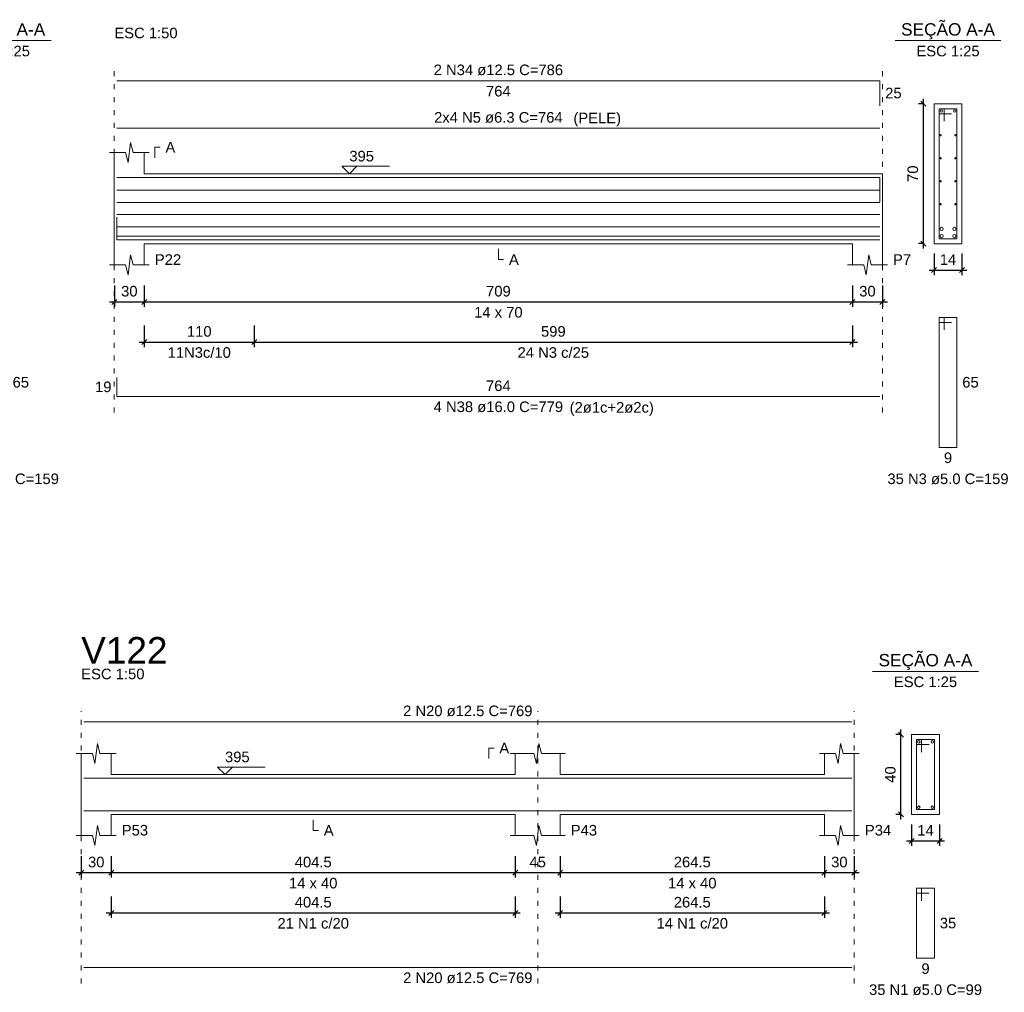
# Model space of a CAD drawing. Header units: millimetres. Extents: x 10906 to 25863, y 1966 to 4861.
# Tile 116 of 163: x 11599 to 11619, y 2946 to 2965. Entities that reach past the tile are written whole.
import ezdxf

# ---------------------------------------------------------------- set-up
doc = ezdxf.new("R2010")
doc.units = ezdxf.units.MM
doc.linetypes.add('DOT2', pattern=[3.175, 0, -3.175])
for name, color, linetype, lineweight in [('Descrição da armadura', 7, 'Continuous', 5), ('DT-Arm complementar', 5, 'Continuous', 5), ('DT-Barras na forma', 40, 'Continuous', 5), ('DT-Barras no corte', 5, 'Continuous', 5), ('DT-Barras rebatidas', 40, 'Continuous', 5), ('DT-Cotas', 4, 'Continuous', 5), ('DT-Forma', 5, 'Continuous', 5), ('DT-Pontilhado', 7, 'DOT2', 5), ('DT-Textos', 7, 'Continuous', 5), ('DT-Título', 7, 'Continuous', 20), ('Textos armaduras', 7, 'Continuous', 5)]:
    doc.layers.add(name, color=color, linetype=linetype, lineweight=lineweight)
doc.styles.add('Arial', font='arial.ttf')
doc.styles.get("Standard").update_dxf_attribs({"font": 'arial.ttf'})
doc.dimstyles.new('UM_25.000000', dxfattribs={"dimtxt": 0.18, "dimasz": 0.1, "dimexe": 0.1, "dimexo": 0.2, "dimgap": 0, "dimtad": 1, "dimtih": 1, "dimtoh": 1, "dimdec": 1, "dimlfac": 25, "dimzin": 0, "dimdsep": 46, "dimtxsty": 'Standard', "dimcen": 0.09, "dimdle": 0.1, "dimclrd": 256, "dimclre": 256, "dimclrt": 7, "dimadec": 1, "dimazin": 2, "dimtfac": 1, "dimtdec": 1, "dimtofl": 0, "dimtmove": 0, "dimatfit": 3, "dimfxl": 1, "dimtolj": 1, "dimarcsym": 0})
doc.dimstyles.new('UM_50.000000', dxfattribs={"dimtxt": 0.18, "dimasz": 0.2, "dimexe": 0.2, "dimexo": 0.5, "dimgap": 0, "dimtad": 1, "dimtih": 1, "dimtoh": 1, "dimlfac": 50, "dimzin": 0, "dimdsep": 46, "dimtxsty": 'Standard', "dimcen": 0.09, "dimdle": 0.2, "dimclrd": 256, "dimclre": 256, "dimclrt": 7, "dimazin": 0, "dimtfac": 1, "dimtofl": 0, "dimtmove": 0, "dimatfit": 3, "dimfxl": 1, "dimtolj": 1, "dimtzin": 0, "dimarcsym": 0})

# ---------------------------------------------------------------- blocks, each defined once
blk = doc.blocks.new('_Oblique')
at = {"color": 0, "linetype": 'ByBlock', "lineweight": -2}
blk.add_line((-0.5, -0.5), (0.5, 0.5), dxfattribs=at)
blk = doc.blocks.new('*D646')
at = {"layer": 'Defpoints', "color": 0, "transparency": 16777216}
for p in [(11600.873, 2959.966), (11601.473, 2959.966), (11601.473, 2959.437)]:
    blk.add_point(p, dxfattribs=at)
at = {"layer": 'DT-Cotas', "lineweight": -2, "transparency": 16777216}
for p, q in [((11600.873, 2959.766), (11600.873, 2959.337)), ((11601.473, 2959.766), (11601.473, 2959.337)), ((11600.773, 2959.437), (11601.573, 2959.437))]:
    blk.add_line(p, q, dxfattribs=at)
at = {"layer": 'DT-Cotas', "lineweight": -2, "transparency": 16777216, "xscale": 0.1, "yscale": 0.1, "zscale": 0.1, "rotation": 180}
blk.add_blockref('_Oblique', (11600.873, 2959.437), dxfattribs=at)
at = {"layer": 'DT-Cotas', "lineweight": -2, "transparency": 16777216, "xscale": 0.1, "yscale": 0.1, "zscale": 0.1}
blk.add_blockref('_Oblique', (11601.473, 2959.437), dxfattribs=at)
at = {"layer": 'DT-Cotas', "color": 7, "transparency": 16777216, "insert": (11601.173, 2959.649), "char_height": 0.2118, "attachment_point": 5, "rotation": 0.0057, "style": 'Arial'}
blk.add_mtext('\\A1;30', dxfattribs=at)
blk = doc.blocks.new('*D647')
at = {"layer": 'Defpoints', "color": 0, "transparency": 16777216}
for p in [(11601.473, 2959.966), (11615.653, 2959.966), (11615.653, 2959.437)]:
    blk.add_point(p, dxfattribs=at)
at = {"layer": 'DT-Cotas', "lineweight": -2, "transparency": 16777216}
for p, q in [((11601.473, 2959.766), (11601.473, 2959.337)), ((11615.653, 2959.766), (11615.653, 2959.337)), ((11601.373, 2959.437), (11615.753, 2959.437))]:
    blk.add_line(p, q, dxfattribs=at)
at = {"layer": 'DT-Cotas', "lineweight": -2, "transparency": 16777216, "xscale": 0.1, "yscale": 0.1, "zscale": 0.1, "rotation": 180}
blk.add_blockref('_Oblique', (11601.473, 2959.437), dxfattribs=at)
at = {"layer": 'DT-Cotas', "lineweight": -2, "transparency": 16777216, "xscale": 0.1, "yscale": 0.1, "zscale": 0.1}
blk.add_blockref('_Oblique', (11615.653, 2959.437), dxfattribs=at)
at = {"layer": 'DT-Cotas', "color": 7, "transparency": 16777216, "insert": (11608.563, 2959.649), "char_height": 0.2118, "attachment_point": 5, "rotation": 0.0057, "style": 'Arial'}
blk.add_mtext('\\A1;709', dxfattribs=at)
blk = doc.blocks.new('*D648')
at = {"layer": 'Defpoints', "color": 0, "transparency": 16777216}
for p in [(11615.653, 2959.966), (11616.253, 2959.966), (11616.253, 2959.437)]:
    blk.add_point(p, dxfattribs=at)
at = {"layer": 'DT-Cotas', "lineweight": -2, "transparency": 16777216}
for p, q in [((11615.653, 2959.766), (11615.653, 2959.337)), ((11616.253, 2959.766), (11616.253, 2959.337)), ((11615.553, 2959.437), (11616.353, 2959.437))]:
    blk.add_line(p, q, dxfattribs=at)
at = {"layer": 'DT-Cotas', "lineweight": -2, "transparency": 16777216, "xscale": 0.1, "yscale": 0.1, "zscale": 0.1, "rotation": 180}
blk.add_blockref('_Oblique', (11615.653, 2959.437), dxfattribs=at)
at = {"layer": 'DT-Cotas', "lineweight": -2, "transparency": 16777216, "xscale": 0.1, "yscale": 0.1, "zscale": 0.1}
blk.add_blockref('_Oblique', (11616.253, 2959.437), dxfattribs=at)
at = {"layer": 'DT-Cotas', "color": 7, "transparency": 16777216, "insert": (11615.953, 2959.649), "char_height": 0.2118, "attachment_point": 5, "rotation": 0.0057, "style": 'Arial'}
blk.add_mtext('\\A1;30', dxfattribs=at)
blk = doc.blocks.new('*D649')
at = {"layer": 'Defpoints', "color": 0, "transparency": 16777216}
for p in [(11601.473, 2959.161), (11603.673, 2959.161), (11603.673, 2958.632)]:
    blk.add_point(p, dxfattribs=at)
at = {"layer": 'DT-Cotas', "lineweight": -2, "transparency": 16777216}
for p, q in [((11601.473, 2958.961), (11601.473, 2958.532)), ((11603.673, 2958.961), (11603.673, 2958.532)), ((11601.373, 2958.632), (11603.773, 2958.632))]:
    blk.add_line(p, q, dxfattribs=at)
at = {"layer": 'DT-Cotas', "lineweight": -2, "transparency": 16777216, "xscale": 0.1, "yscale": 0.1, "zscale": 0.1, "rotation": 180}
blk.add_blockref('_Oblique', (11601.473, 2958.632), dxfattribs=at)
at = {"layer": 'DT-Cotas', "lineweight": -2, "transparency": 16777216, "xscale": 0.1, "yscale": 0.1, "zscale": 0.1}
blk.add_blockref('_Oblique', (11603.673, 2958.632), dxfattribs=at)
at = {"layer": 'DT-Cotas', "color": 7, "transparency": 16777216, "insert": (11602.573, 2958.844), "char_height": 0.2118, "attachment_point": 5, "rotation": 0.0057, "style": 'Arial'}
blk.add_mtext('\\A1;110', dxfattribs=at)
blk = doc.blocks.new('*D650')
at = {"layer": 'Defpoints', "color": 0, "transparency": 16777216}
for p in [(11603.673, 2959.161), (11615.653, 2959.161), (11615.653, 2958.632)]:
    blk.add_point(p, dxfattribs=at)
at = {"layer": 'DT-Cotas', "lineweight": -2, "transparency": 16777216}
for p, q in [((11603.673, 2958.961), (11603.673, 2958.532)), ((11615.653, 2958.961), (11615.653, 2958.532)), ((11603.573, 2958.632), (11615.753, 2958.632))]:
    blk.add_line(p, q, dxfattribs=at)
at = {"layer": 'DT-Cotas', "lineweight": -2, "transparency": 16777216, "xscale": 0.1, "yscale": 0.1, "zscale": 0.1, "rotation": 180}
blk.add_blockref('_Oblique', (11603.673, 2958.632), dxfattribs=at)
at = {"layer": 'DT-Cotas', "lineweight": -2, "transparency": 16777216, "xscale": 0.1, "yscale": 0.1, "zscale": 0.1}
blk.add_blockref('_Oblique', (11615.653, 2958.632), dxfattribs=at)
at = {"layer": 'DT-Cotas', "color": 7, "transparency": 16777216, "insert": (11609.663, 2958.844), "char_height": 0.2118, "attachment_point": 5, "rotation": 0.0057, "style": 'Arial'}
blk.add_mtext('\\A1;599', dxfattribs=at)
blk = doc.blocks.new('*D651')
at = {"layer": 'Defpoints', "color": 0, "transparency": 16777216}
for p in [(11617.074, 2963.402), (11617.286, 2963.402), (11617.286, 2960.602)]:
    blk.add_point(p, dxfattribs=at)
at = {"layer": 'DT-Cotas', "lineweight": -2, "transparency": 16777216}
for p, q in [((11617.074, 2960.502), (11617.074, 2963.502)), ((11617.086, 2963.402), (11616.974, 2963.402)), ((11617.086, 2960.602), (11616.974, 2960.602))]:
    blk.add_line(p, q, dxfattribs=at)
at = {"layer": 'DT-Cotas', "lineweight": -2, "transparency": 16777216, "xscale": 0.1, "yscale": 0.1, "zscale": 0.1}
for p, rotation in [((11617.074, 2963.402), 90), ((11617.074, 2960.602), 270)]:
    blk.add_blockref('_Oblique', p, dxfattribs=dict(at, rotation=rotation))
at = {"layer": 'DT-Cotas', "color": 7, "transparency": 16777216, "insert": (11616.862, 2962.002), "char_height": 0.2118, "attachment_point": 5, "rotation": 90, "style": 'Arial'}
blk.add_mtext('\\A1;70', dxfattribs=at)
blk = doc.blocks.new('*D652')
at = {"layer": 'Defpoints', "color": 0, "transparency": 16777216}
for p in [(11617.286, 2960.602), (11617.846, 2960.602), (11617.846, 2960.072)]:
    blk.add_point(p, dxfattribs=at)
at = {"layer": 'DT-Cotas', "lineweight": -2, "transparency": 16777216}
for p, q in [((11617.286, 2960.402), (11617.286, 2959.972)), ((11617.846, 2960.402), (11617.846, 2959.972)), ((11617.186, 2960.072), (11617.946, 2960.072))]:
    blk.add_line(p, q, dxfattribs=at)
at = {"layer": 'DT-Cotas', "lineweight": -2, "transparency": 16777216, "xscale": 0.1, "yscale": 0.1, "zscale": 0.1, "rotation": 180}
blk.add_blockref('_Oblique', (11617.286, 2960.072), dxfattribs=at)
at = {"layer": 'DT-Cotas', "lineweight": -2, "transparency": 16777216, "xscale": 0.1, "yscale": 0.1, "zscale": 0.1}
blk.add_blockref('_Oblique', (11617.846, 2960.072), dxfattribs=at)
at = {"layer": 'DT-Cotas', "color": 7, "transparency": 16777216, "insert": (11617.566, 2960.284), "char_height": 0.2118, "attachment_point": 5, "rotation": 0.0057, "style": 'Arial'}
blk.add_mtext('\\A1;14', dxfattribs=at)
blk = doc.blocks.new('*D659')
at = {"layer": 'Defpoints', "color": 0, "transparency": 16777216}
for p in [(11600.21, 2948.54), (11600.81, 2948.54), (11600.81, 2948.011)]:
    blk.add_point(p, dxfattribs=at)
at = {"layer": 'DT-Cotas', "lineweight": -2, "transparency": 16777216}
for p, q in [((11600.21, 2948.34), (11600.21, 2947.911)), ((11600.81, 2948.34), (11600.81, 2947.911)), ((11600.11, 2948.011), (11600.91, 2948.011))]:
    blk.add_line(p, q, dxfattribs=at)
at = {"layer": 'DT-Cotas', "lineweight": -2, "transparency": 16777216, "xscale": 0.1, "yscale": 0.1, "zscale": 0.1, "rotation": 180}
blk.add_blockref('_Oblique', (11600.21, 2948.011), dxfattribs=at)
at = {"layer": 'DT-Cotas', "lineweight": -2, "transparency": 16777216, "xscale": 0.1, "yscale": 0.1, "zscale": 0.1}
blk.add_blockref('_Oblique', (11600.81, 2948.011), dxfattribs=at)
at = {"layer": 'DT-Cotas', "color": 7, "transparency": 16777216, "insert": (11600.51, 2948.222), "char_height": 0.2118, "attachment_point": 5, "rotation": 0.0057, "style": 'Arial'}
blk.add_mtext('\\A1;30', dxfattribs=at)
blk = doc.blocks.new('*D660')
at = {"layer": 'Defpoints', "color": 0, "transparency": 16777216}
for p in [(11600.81, 2948.54), (11608.9, 2948.54), (11608.9, 2948.011)]:
    blk.add_point(p, dxfattribs=at)
at = {"layer": 'DT-Cotas', "lineweight": -2, "transparency": 16777216}
for p, q in [((11600.81, 2948.34), (11600.81, 2947.911)), ((11608.9, 2948.34), (11608.9, 2947.911)), ((11600.71, 2948.011), (11609, 2948.011))]:
    blk.add_line(p, q, dxfattribs=at)
at = {"layer": 'DT-Cotas', "lineweight": -2, "transparency": 16777216, "xscale": 0.1, "yscale": 0.1, "zscale": 0.1, "rotation": 180}
blk.add_blockref('_Oblique', (11600.81, 2948.011), dxfattribs=at)
at = {"layer": 'DT-Cotas', "lineweight": -2, "transparency": 16777216, "xscale": 0.1, "yscale": 0.1, "zscale": 0.1}
blk.add_blockref('_Oblique', (11608.9, 2948.011), dxfattribs=at)
at = {"layer": 'DT-Cotas', "color": 7, "transparency": 16777216, "insert": (11604.855, 2948.222), "char_height": 0.2118, "attachment_point": 5, "rotation": 0.0057, "style": 'Arial'}
blk.add_mtext('\\A1;404.5', dxfattribs=at)
blk = doc.blocks.new('*D661')
at = {"layer": 'Defpoints', "color": 0, "transparency": 16777216}
for p in [(11608.9, 2948.54), (11609.8, 2948.54), (11609.8, 2948.011)]:
    blk.add_point(p, dxfattribs=at)
at = {"layer": 'DT-Cotas', "lineweight": -2, "transparency": 16777216}
for p, q in [((11608.9, 2948.34), (11608.9, 2947.911)), ((11609.8, 2948.34), (11609.8, 2947.911)), ((11608.8, 2948.011), (11609.9, 2948.011))]:
    blk.add_line(p, q, dxfattribs=at)
at = {"layer": 'DT-Cotas', "lineweight": -2, "transparency": 16777216, "xscale": 0.1, "yscale": 0.1, "zscale": 0.1, "rotation": 180}
blk.add_blockref('_Oblique', (11608.9, 2948.011), dxfattribs=at)
at = {"layer": 'DT-Cotas', "lineweight": -2, "transparency": 16777216, "xscale": 0.1, "yscale": 0.1, "zscale": 0.1}
blk.add_blockref('_Oblique', (11609.8, 2948.011), dxfattribs=at)
at = {"layer": 'DT-Cotas', "color": 7, "transparency": 16777216, "insert": (11609.35, 2948.222), "char_height": 0.2118, "attachment_point": 5, "rotation": 0.0057, "style": 'Arial'}
blk.add_mtext('\\A1;45', dxfattribs=at)
blk = doc.blocks.new('*D662')
at = {"layer": 'Defpoints', "color": 0, "transparency": 16777216}
for p in [(11609.8, 2948.54), (11615.09, 2948.54), (11615.09, 2948.011)]:
    blk.add_point(p, dxfattribs=at)
at = {"layer": 'DT-Cotas', "lineweight": -2, "transparency": 16777216}
for p, q in [((11609.8, 2948.34), (11609.8, 2947.911)), ((11615.09, 2948.34), (11615.09, 2947.911)), ((11609.7, 2948.011), (11615.19, 2948.011))]:
    blk.add_line(p, q, dxfattribs=at)
at = {"layer": 'DT-Cotas', "lineweight": -2, "transparency": 16777216, "xscale": 0.1, "yscale": 0.1, "zscale": 0.1, "rotation": 180}
blk.add_blockref('_Oblique', (11609.8, 2948.011), dxfattribs=at)
at = {"layer": 'DT-Cotas', "lineweight": -2, "transparency": 16777216, "xscale": 0.1, "yscale": 0.1, "zscale": 0.1}
blk.add_blockref('_Oblique', (11615.09, 2948.011), dxfattribs=at)
at = {"layer": 'DT-Cotas', "color": 7, "transparency": 16777216, "insert": (11612.445, 2948.222), "char_height": 0.2118, "attachment_point": 5, "rotation": 0.0057, "style": 'Arial'}
blk.add_mtext('\\A1;264.5', dxfattribs=at)
blk = doc.blocks.new('*D663')
at = {"layer": 'Defpoints', "color": 0, "transparency": 16777216}
for p in [(11615.09, 2948.54), (11615.69, 2948.54), (11615.69, 2948.011)]:
    blk.add_point(p, dxfattribs=at)
at = {"layer": 'DT-Cotas', "lineweight": -2, "transparency": 16777216}
for p, q in [((11615.09, 2948.34), (11615.09, 2947.911)), ((11615.69, 2948.34), (11615.69, 2947.911)), ((11614.99, 2948.011), (11615.79, 2948.011))]:
    blk.add_line(p, q, dxfattribs=at)
at = {"layer": 'DT-Cotas', "lineweight": -2, "transparency": 16777216, "xscale": 0.1, "yscale": 0.1, "zscale": 0.1, "rotation": 180}
blk.add_blockref('_Oblique', (11615.09, 2948.011), dxfattribs=at)
at = {"layer": 'DT-Cotas', "lineweight": -2, "transparency": 16777216, "xscale": 0.1, "yscale": 0.1, "zscale": 0.1}
blk.add_blockref('_Oblique', (11615.69, 2948.011), dxfattribs=at)
at = {"layer": 'DT-Cotas', "color": 7, "transparency": 16777216, "insert": (11615.39, 2948.222), "char_height": 0.2118, "attachment_point": 5, "rotation": 0.0057, "style": 'Arial'}
blk.add_mtext('\\A1;30', dxfattribs=at)
blk = doc.blocks.new('*D664')
at = {"layer": 'Defpoints', "color": 0, "transparency": 16777216}
for p in [(11600.81, 2947.735), (11608.9, 2947.735), (11608.9, 2947.206)]:
    blk.add_point(p, dxfattribs=at)
at = {"layer": 'DT-Cotas', "lineweight": -2, "transparency": 16777216}
for p, q in [((11600.81, 2947.535), (11600.81, 2947.106)), ((11608.9, 2947.535), (11608.9, 2947.106)), ((11600.71, 2947.206), (11609, 2947.206))]:
    blk.add_line(p, q, dxfattribs=at)
at = {"layer": 'DT-Cotas', "lineweight": -2, "transparency": 16777216, "xscale": 0.1, "yscale": 0.1, "zscale": 0.1, "rotation": 180}
blk.add_blockref('_Oblique', (11600.81, 2947.206), dxfattribs=at)
at = {"layer": 'DT-Cotas', "lineweight": -2, "transparency": 16777216, "xscale": 0.1, "yscale": 0.1, "zscale": 0.1}
blk.add_blockref('_Oblique', (11608.9, 2947.206), dxfattribs=at)
at = {"layer": 'DT-Cotas', "color": 7, "transparency": 16777216, "insert": (11604.855, 2947.418), "char_height": 0.2118, "attachment_point": 5, "rotation": 0.0057, "style": 'Arial'}
blk.add_mtext('\\A1;404.5', dxfattribs=at)
blk = doc.blocks.new('*D665')
at = {"layer": 'Defpoints', "color": 0, "transparency": 16777216}
for p in [(11609.8, 2947.735), (11615.09, 2947.735), (11615.09, 2947.206)]:
    blk.add_point(p, dxfattribs=at)
at = {"layer": 'DT-Cotas', "lineweight": -2, "transparency": 16777216}
for p, q in [((11609.8, 2947.535), (11609.8, 2947.106)), ((11615.09, 2947.535), (11615.09, 2947.106)), ((11609.7, 2947.206), (11615.19, 2947.206))]:
    blk.add_line(p, q, dxfattribs=at)
at = {"layer": 'DT-Cotas', "lineweight": -2, "transparency": 16777216, "xscale": 0.1, "yscale": 0.1, "zscale": 0.1, "rotation": 180}
blk.add_blockref('_Oblique', (11609.8, 2947.206), dxfattribs=at)
at = {"layer": 'DT-Cotas', "lineweight": -2, "transparency": 16777216, "xscale": 0.1, "yscale": 0.1, "zscale": 0.1}
blk.add_blockref('_Oblique', (11615.09, 2947.206), dxfattribs=at)
at = {"layer": 'DT-Cotas', "color": 7, "transparency": 16777216, "insert": (11612.445, 2947.418), "char_height": 0.2118, "attachment_point": 5, "rotation": 0.0057, "style": 'Arial'}
blk.add_mtext('\\A1;264.5', dxfattribs=at)
blk = doc.blocks.new('*D666')
at = {"layer": 'Defpoints', "color": 0, "transparency": 16777216}
for p in [(11616.624, 2950.776), (11616.836, 2950.776), (11616.836, 2949.176)]:
    blk.add_point(p, dxfattribs=at)
at = {"layer": 'DT-Cotas', "lineweight": -2, "transparency": 16777216}
for p, q in [((11616.624, 2949.076), (11616.624, 2950.876)), ((11616.636, 2950.776), (11616.524, 2950.776)), ((11616.636, 2949.176), (11616.524, 2949.176))]:
    blk.add_line(p, q, dxfattribs=at)
at = {"layer": 'DT-Cotas', "lineweight": -2, "transparency": 16777216, "xscale": 0.1, "yscale": 0.1, "zscale": 0.1}
for p, rotation in [((11616.624, 2950.776), 90), ((11616.624, 2949.176), 270)]:
    blk.add_blockref('_Oblique', p, dxfattribs=dict(at, rotation=rotation))
at = {"layer": 'DT-Cotas', "color": 7, "transparency": 16777216, "insert": (11616.412, 2949.976), "char_height": 0.2118, "attachment_point": 5, "rotation": 90, "style": 'Arial'}
blk.add_mtext('\\A1;40', dxfattribs=at)
blk = doc.blocks.new('*D667')
at = {"layer": 'Defpoints', "color": 0, "transparency": 16777216}
for p in [(11616.836, 2949.176), (11617.396, 2949.176), (11617.396, 2948.646)]:
    blk.add_point(p, dxfattribs=at)
at = {"layer": 'DT-Cotas', "lineweight": -2, "transparency": 16777216}
for p, q in [((11616.836, 2948.976), (11616.836, 2948.546)), ((11617.396, 2948.976), (11617.396, 2948.546)), ((11616.736, 2948.646), (11617.496, 2948.646))]:
    blk.add_line(p, q, dxfattribs=at)
at = {"layer": 'DT-Cotas', "lineweight": -2, "transparency": 16777216, "xscale": 0.1, "yscale": 0.1, "zscale": 0.1, "rotation": 180}
blk.add_blockref('_Oblique', (11616.836, 2948.646), dxfattribs=at)
at = {"layer": 'DT-Cotas', "lineweight": -2, "transparency": 16777216, "xscale": 0.1, "yscale": 0.1, "zscale": 0.1}
blk.add_blockref('_Oblique', (11617.396, 2948.646), dxfattribs=at)
at = {"layer": 'DT-Cotas', "color": 7, "transparency": 16777216, "insert": (11617.116, 2948.858), "char_height": 0.2118, "attachment_point": 5, "rotation": 0.0057, "style": 'Arial'}
blk.add_mtext('\\A1;14', dxfattribs=at)

msp = doc.modelspace()

# ---------------------------------------------------------------- linework, layer by layer
at = {"layer": 'DT-Arm complementar'}
for p, q in [((11600.92275, 2961.67203), (11616.20275, 2961.67203)), ((11600.92275, 2961.42743), (11616.20275, 2961.42743)), ((11600.92275, 2961.18283), (11616.20275, 2961.18283)), ((11600.92275, 2960.93823), (11616.20275, 2960.93823))]:
    msp.add_line(p, q, dxfattribs=at)
at = {"layer": 'DT-Barras na forma'}
for p, q in [((11617.48585, 2963.30163), (11617.38585, 2963.30163)), ((11617.38585, 2963.30163), (11617.38585, 2960.70163)), ((11617.74585, 2963.30163), (11617.38585, 2963.30163)), ((11617.38585, 2963.30163), (11617.38585, 2963.20163)), ((11617.48585, 2963.05163), (11617.48585, 2963.30163)), ((11617.74585, 2960.70163), (11617.74585, 2963.30163)), ((11617.38585, 2963.20163), (11617.63585, 2963.20163)), ((11617.38585, 2960.70163), (11617.74585, 2960.70163)), ((11617.03567, 2950.67556), (11616.93567, 2950.67556)), ((11616.93567, 2950.67556), (11616.93567, 2949.27556)), ((11617.29567, 2950.67556), (11616.93567, 2950.67556)), ((11616.93567, 2950.67556), (11616.93567, 2950.57556)), ((11617.03567, 2950.42556), (11617.03567, 2950.67556)), ((11617.29567, 2949.27556), (11617.29567, 2950.67556)), ((11616.93567, 2950.57556), (11617.18567, 2950.57556)), ((11616.93567, 2949.27556), (11617.29567, 2949.27556))]:
    msp.add_line(p, q, dxfattribs=at)
for points in [[(11600.92275, 2961.92913), (11616.20275, 2961.92913), (11616.20275, 2961.42966)], [(11600.92275, 2961.12963), (11600.92275, 2960.74963), (11616.20275, 2960.74963)], [(11600.92275, 2961.05763), (11600.92275, 2960.67763), (11616.20275, 2960.67763)], [(11600.26004, 2949.90306), (11615.64004, 2949.90306)], [(11600.26004, 2949.24806), (11615.64004, 2949.24806)]]:
    msp.add_lwpolyline(points, dxfattribs=at)
at = {"layer": 'DT-Barras no corte'}
for centre, radius in [((11617.43085, 2963.25663), 0.025), ((11617.70085, 2963.25663), 0.025), ((11617.41845, 2962.77123), 0.0126), ((11617.71325, 2962.77123), 0.0126), ((11617.41845, 2962.31083), 0.0126), ((11617.71325, 2962.31083), 0.0126), ((11617.41845, 2961.85043), 0.0126), ((11617.71325, 2961.85043), 0.0126), ((11617.41845, 2961.39003), 0.0126), ((11617.71325, 2961.39003), 0.0126), ((11617.43785, 2960.89763), 0.032), ((11617.69385, 2960.89763), 0.032), ((11617.43785, 2960.75363), 0.032), ((11617.69385, 2960.75363), 0.032), ((11616.98067, 2950.63056), 0.025), ((11617.25067, 2950.63056), 0.025), ((11616.98067, 2949.32056), 0.025), ((11617.25067, 2949.32056), 0.025)]:
    msp.add_circle(centre, radius, dxfattribs=at)
at = {"layer": 'DT-Barras rebatidas'}
for p, q in [((11600.92275, 2963.86357), (11616.20275, 2963.86357)), ((11616.20275, 2963.86357), (11616.20275, 2963.3641)), ((11600.92275, 2962.91237), (11616.20275, 2962.91237)), ((11617.48585, 2959.12493), (11617.38585, 2959.12493)), ((11617.38585, 2959.12493), (11617.38585, 2956.52493)), ((11617.74585, 2959.12493), (11617.38585, 2959.12493)), ((11617.38585, 2959.12493), (11617.38585, 2959.02493)), ((11617.48585, 2958.87493), (11617.48585, 2959.12493)), ((11617.74585, 2956.52493), (11617.74585, 2959.12493)), ((11617.38585, 2959.02493), (11617.63585, 2959.02493)), ((11600.92275, 2957.92299), (11600.92275, 2957.54299)), ((11600.92275, 2957.54299), (11616.20275, 2957.54299)), ((11617.38585, 2956.52493), (11617.74585, 2956.52493)), ((11600.26004, 2951.03266), (11615.64004, 2951.03266)), ((11617.03567, 2947.69886), (11616.93567, 2947.69886)), ((11616.93567, 2947.69886), (11616.93567, 2946.29886)), ((11617.29567, 2947.69886), (11616.93567, 2947.69886)), ((11616.93567, 2947.69886), (11616.93567, 2947.59886)), ((11617.03567, 2947.44886), (11617.03567, 2947.69886)), ((11617.29567, 2946.29886), (11617.29567, 2947.69886)), ((11616.93567, 2947.59886), (11617.18567, 2947.59886)), ((11600.26004, 2946.11342), (11615.64004, 2946.11342)), ((11616.93567, 2946.29886), (11617.29567, 2946.29886))]:
    msp.add_line(p, q, dxfattribs=at)
at = {"layer": 'DT-Forma'}
for p, q in [((11617.84585, 2963.40163), (11617.28585, 2963.40163)), ((11617.28585, 2963.40163), (11617.28585, 2963.40163)), ((11617.28585, 2963.40163), (11617.28585, 2960.60163)), ((11617.84585, 2960.60163), (11617.84585, 2963.40163)), ((11617.84585, 2963.40163), (11617.84585, 2963.40163)), ((11601.14775, 2962.22523), (11601.19775, 2962.62523)), ((11601.19775, 2962.62523), (11601.24775, 2962.42523)), ((11600.77275, 2962.42523), (11601.09775, 2962.42523)), ((11600.87275, 2962.00163), (11600.87275, 2962.42523)), ((11601.09775, 2962.42523), (11601.14775, 2962.22523)), ((11601.24775, 2962.42523), (11601.57275, 2962.42523)), ((11601.47275, 2962.42523), (11601.47275, 2962.00163)), ((11601.47275, 2962.00163), (11615.65275, 2962.00163)), ((11615.65275, 2962.00163), (11616.25275, 2962.00163)), ((11600.87275, 2960.60163), (11600.87275, 2960.17803)), ((11601.47275, 2960.17803), (11601.47275, 2960.60163)), ((11601.47275, 2960.60163), (11615.65275, 2960.60163)), ((11615.65275, 2960.60163), (11615.65275, 2960.17803)), ((11616.25275, 2960.17803), (11616.25275, 2960.60163)), ((11617.28585, 2960.60163), (11617.84585, 2960.60163)), ((11617.28585, 2960.60163), (11617.28585, 2960.60163)), ((11617.84585, 2960.60163), (11617.84585, 2960.60163)), ((11601.14775, 2959.97803), (11601.19775, 2960.37803)), ((11601.19775, 2960.37803), (11601.24775, 2960.17803)), ((11615.92775, 2959.97803), (11615.97775, 2960.37803)), ((11615.97775, 2960.37803), (11616.02775, 2960.17803)), ((11600.77275, 2960.17803), (11601.09775, 2960.17803)), ((11601.09775, 2960.17803), (11601.14775, 2959.97803)), ((11601.24775, 2960.17803), (11601.57275, 2960.17803)), ((11615.55275, 2960.17803), (11615.87775, 2960.17803)), ((11615.87775, 2960.17803), (11615.92775, 2959.97803)), ((11616.02775, 2960.17803), (11616.35275, 2960.17803)), ((11617.39567, 2950.77556), (11616.83567, 2950.77556)), ((11616.83567, 2950.77556), (11616.83567, 2950.77556)), ((11616.83567, 2950.77556), (11616.83567, 2949.17556)), ((11617.39567, 2949.17556), (11617.39567, 2950.77556)), ((11617.39567, 2950.77556), (11617.39567, 2950.77556)), ((11600.48504, 2950.19916), (11600.53504, 2950.59916)), ((11600.53504, 2950.59916), (11600.58504, 2950.39916)), ((11609.32504, 2950.19916), (11609.37504, 2950.59916)), ((11609.37504, 2950.59916), (11609.42504, 2950.39916)), ((11615.36504, 2950.19916), (11615.41504, 2950.59916)), ((11615.41504, 2950.59916), (11615.46504, 2950.39916)), ((11600.11004, 2950.39916), (11600.43504, 2950.39916)), ((11600.21004, 2949.97556), (11600.21004, 2950.39916)), ((11600.43504, 2950.39916), (11600.48504, 2950.19916)), ((11600.58504, 2950.39916), (11600.91004, 2950.39916)), ((11600.81004, 2950.39916), (11600.81004, 2949.97556)), ((11608.80004, 2950.39916), (11609.27504, 2950.39916)), ((11608.90004, 2949.97556), (11608.90004, 2950.39916)), ((11609.27504, 2950.39916), (11609.32504, 2950.19916)), ((11609.42504, 2950.39916), (11609.90004, 2950.39916)), ((11609.80004, 2950.39916), (11609.80004, 2949.97556)), ((11614.99004, 2950.39916), (11615.31504, 2950.39916)), ((11615.09004, 2949.97556), (11615.09004, 2950.39916)), ((11615.31504, 2950.39916), (11615.36504, 2950.19916)), ((11615.46504, 2950.39916), (11615.79004, 2950.39916)), ((11615.69004, 2950.39916), (11615.69004, 2949.97556)), ((11600.81004, 2949.97556), (11608.90004, 2949.97556)), ((11609.80004, 2949.97556), (11615.09004, 2949.97556)), ((11600.21004, 2949.17556), (11600.21004, 2948.75196)), ((11600.81004, 2948.75196), (11600.81004, 2949.17556)), ((11600.81004, 2949.17556), (11608.90004, 2949.17556)), ((11608.90004, 2949.17556), (11608.90004, 2948.75196)), ((11609.80004, 2948.75196), (11609.80004, 2949.17556)), ((11609.80004, 2949.17556), (11615.09004, 2949.17556)), ((11615.09004, 2949.17556), (11615.09004, 2948.75196)), ((11615.69004, 2948.75196), (11615.69004, 2949.17556)), ((11616.83567, 2949.17556), (11617.39567, 2949.17556)), ((11616.83567, 2949.17556), (11616.83567, 2949.17556)), ((11617.39567, 2949.17556), (11617.39567, 2949.17556)), ((11600.48504, 2948.55196), (11600.53504, 2948.95196)), ((11600.53504, 2948.95196), (11600.58504, 2948.75196)), ((11609.32504, 2948.55196), (11609.37504, 2948.95196)), ((11609.37504, 2948.95196), (11609.42504, 2948.75196)), ((11615.36504, 2948.55196), (11615.41504, 2948.95196)), ((11615.41504, 2948.95196), (11615.46504, 2948.75196)), ((11600.11004, 2948.75196), (11600.43504, 2948.75196)), ((11600.43504, 2948.75196), (11600.48504, 2948.55196)), ((11600.58504, 2948.75196), (11600.91004, 2948.75196)), ((11608.80004, 2948.75196), (11609.27504, 2948.75196)), ((11609.27504, 2948.75196), (11609.32504, 2948.55196)), ((11609.42504, 2948.75196), (11609.90004, 2948.75196)), ((11614.99004, 2948.75196), (11615.31504, 2948.75196)), ((11615.31504, 2948.75196), (11615.36504, 2948.55196)), ((11615.46504, 2948.75196), (11615.79004, 2948.75196))]:
    msp.add_line(p, q, dxfattribs=at)
at = {"layer": 'DT-Forma', "linetype": 'Continuous'}
for p, q in [((11600.87275, 2960.60163), (11600.87275, 2962.00163)), ((11616.25275, 2962.00163), (11616.25275, 2960.60163)), ((11600.21004, 2949.17556), (11600.21004, 2949.97556)), ((11615.69004, 2949.97556), (11615.69004, 2949.17556))]:
    msp.add_line(p, q, dxfattribs=at)
at = {"layer": 'DT-Pontilhado', "ltscale": 0.05}
for p, q in [((11600.87275, 2957.22529), (11600.87275, 2964.07537)), ((11616.25275, 2957.22529), (11616.25275, 2964.07537)), ((11600.21004, 2945.79572), (11600.21004, 2951.24446)), ((11609.35004, 2945.79572), (11609.35004, 2951.24446)), ((11615.69004, 2945.79572), (11615.69004, 2951.24446))]:
    msp.add_line(p, q, dxfattribs=at)
at = {"layer": 'DT-Textos'}
for p, q in [((11597.49101, 2964.66653), (11599.60901, 2964.66653)), ((11616.50685, 2964.66653), (11618.62485, 2964.66653)), ((11616.05667, 2952.04046), (11618.17467, 2952.04046))]:
    msp.add_line(p, q, dxfattribs=at)
for points in [[(11601.68455, 2962.31933), (11601.68455, 2962.53113), (11601.79045, 2962.53113)], [(11605.72675, 2962.14989), (11605.57849, 2962.00163), (11605.43023, 2962.14989), (11606.38333, 2962.14989)], [(11608.56275, 2960.49573), (11608.56275, 2960.28393), (11608.66865, 2960.28393)], [(11608.37054, 2950.29326), (11608.37054, 2950.50506), (11608.47644, 2950.50506)], [(11603.23704, 2950.12382), (11603.08878, 2949.97556), (11602.94052, 2950.12382), (11603.89362, 2950.12382)], [(11604.85504, 2949.06966), (11604.85504, 2948.85786), (11604.96094, 2948.85786)]]:
    msp.add_lwpolyline(points, dxfattribs=at)

# ---------------------------------------------------------------- texts
at = {"layer": 'Descrição da armadura', "linetype": 'Continuous', "char_height": 0.2118, "attachment_point": 8, "line_spacing_factor": 0.798, "style": 'Arial'}
for s, insert, width in [('2 N34 ø12.5 C=786', (11608.56275, 2963.96947), 5.1946527), ('2x4 N5 ø6.3 C=764', (11608.56275, 2963.01827), 5.1613388), ('11N3c/10', (11602.57275, 2958.31419), 2.5396788), ('24 N3 c/25', (11609.66275, 2958.31419), 2.8693417), ('4 N38 ø16.0 C=779', (11608.56275, 2957.22529), 5.1946527), ('2 N20 ø12.5 C=769', (11607.95004, 2951.13856), 5.1946527), ('21 N1 c/20', (11604.85504, 2946.88812), 2.8693417), ('14 N1 c/20', (11612.44504, 2946.88812), 2.8693417), ('2 N20 ø12.5 C=769', (11607.95004, 2945.79572), 5.1946527)]:
    msp.add_mtext(s, dxfattribs=dict(at, insert=insert, width=width))
at = {"layer": 'Descrição da armadura', "color": 7, "linetype": 'Continuous', "char_height": 0.2118, "attachment_point": 8, "line_spacing_factor": 0.798, "style": 'Arial'}
for s, insert, width in [('35 N3 ø5.0 C=159', (11598.55001, 2955.78363), 4.8647001), ('35 N3 ø5.0 C=159', (11617.56585, 2955.78363), 4.8647001), ('35 N1 ø5.0 C=99', (11617.11567, 2945.55756), 4.5347476)]:
    msp.add_mtext(s, dxfattribs=dict(at, insert=insert, width=width))
at = {"layer": 'DT-Textos', "line_spacing_factor": 0.798, "style": 'Arial'}
for s, insert, char_height, width, attachment_point in [('SEÇÃO A-A', (11598.54955, 2964.69138), 0.2471, 3.0199561, 8), ('SEÇÃO A-A', (11617.56576, 2964.69138), 0.2471, 3.0199561, 8), ('ESC 1:50', (11600.87275, 2964.71077), 0.2118, 2.3736156, 7), ('ESC 1:25', (11598.55001, 2964.34883), 0.2118, 2.3736156, 8), ('ESC 1:25', (11617.56585, 2964.34883), 0.2118, 2.3736156, 8), ('A', (11601.89635, 2962.42523), 0.2118, 0.369879, 7), ('395', (11605.57849, 2962.2452), 0.2118, 0.9252389, 7), ('P22', (11601.68455, 2960.17803), 0.2118, 0.9867049, 7), ('A', (11608.77455, 2960.17803), 0.2118, 0.369879, 7), ('P7', (11616.46455, 2960.17803), 0.2118, 0.6782919, 7), ('14 x 70', (11608.56275, 2959.11903), 0.2118, 1.8190679, 8), ('(2ø1c+2ø2c)', (11609.99026, 2957.15538), 0.2118, 3.1588637, 7), ('SEÇÃO A-A', (11617.11524, 2952.06481), 0.2471, 3.0199561, 8), ('ESC 1:50', (11600.21004, 2951.87986), 0.2118, 2.3736156, 7), ('ESC 1:25', (11617.11567, 2951.72276), 0.2118, 2.3736156, 8), ('A', (11608.58234, 2950.39916), 0.2118, 0.369879, 7), ('395', (11603.08878, 2950.21913), 0.2118, 0.9252389, 7), ('P53', (11601.02184, 2948.75196), 0.2118, 0.9867049, 7), ('A', (11605.06684, 2948.75196), 0.2118, 0.369879, 7), ('P43', (11610.01184, 2948.75196), 0.2118, 0.9867049, 7), ('P34', (11615.90184, 2948.75196), 0.2118, 0.9867049, 7), ('14 x 40', (11604.85504, 2947.69296), 0.2118, 1.8190679, 8), ('14 x 40', (11612.44504, 2947.69296), 0.2118, 1.8190679, 8)]:
    msp.add_mtext(s, dxfattribs=dict(at, insert=insert, char_height=char_height, width=width, attachment_point=attachment_point))
at = {"layer": 'DT-Textos', "linetype": 'Continuous', "insert": (11610.06526, 2962.94838), "char_height": 0.2118, "width": 1.7873872, "attachment_point": 7, "line_spacing_factor": 0.798, "style": 'Arial'}
msp.add_mtext('(PELE)', dxfattribs=at)
at = {"layer": 'DT-Título', "insert": (11600.21004, 2952.19756), "char_height": 0.5295, "width": 3.8853537, "attachment_point": 7, "line_spacing_factor": 0.798, "style": 'Arial'}
msp.add_mtext('V122', dxfattribs=at)
at = {"layer": 'Textos armaduras', "linetype": 'Continuous', "char_height": 0.2118, "attachment_point": 7, "line_spacing_factor": 0.798, "style": 'Arial'}
for s, insert, width in [('764', (11608.31528, 2963.54587), 0.9898577), ('25', (11616.30865, 2963.50794), 0.6599051), ('19', (11600.48689, 2957.62709), 0.6599051), ('764', (11608.31528, 2957.64889), 0.9898577)]:
    msp.add_mtext(s, dxfattribs=dict(at, insert=insert, width=width))
at = {"layer": 'Textos armaduras', "color": 7, "linetype": 'Continuous', "char_height": 0.2118, "attachment_point": 7, "line_spacing_factor": 0.798, "style": 'Arial'}
for s, insert, width in [('65', (11598.83591, 2957.71903), 0.6599051), ('65', (11617.85175, 2957.71903), 0.6599051), ('9', (11617.48337, 2956.20723), 0.3299526), ('35', (11617.40157, 2946.89296), 0.6599051), ('9', (11617.03318, 2945.98116), 0.3299526)]:
    msp.add_mtext(s, dxfattribs=dict(at, insert=insert, width=width))

# ---------------------------------------------------------------- dimensions: what is measured, and where the dimension line sits
at = {"layer": 'DT-Cotas'}
for base, p1, p2, picture, middle in [((11617.07405, 2963.40163), (11617.28585, 2960.60163), (11617.28585, 2963.40163), '*D651', (11616.86225, 2962.00163)), ((11616.62387, 2950.77556), (11616.83567, 2949.17556), (11616.83567, 2950.77556), '*D666', (11616.41207, 2949.97556))]:
    dim = msp.add_linear_dim(base=base, p1=p1, p2=p2, angle=90, dimstyle='UM_25.000000', override={"dimtxt": 0.2118, "dimasz": 0.1, "dimexe": 0.1, "dimexo": 0.2, "dimtad": 1, "dimtih": 0, "dimtoh": 0, "dimdec": 1, "dimlfac": 25, "dimzin": 8, "dimtxsty": 'Arial', "dimblk": 'Oblique', "dimblk1": 'Oblique', "dimblk2": 'Oblique', "dimsah": 1, "dimdle": 0.1, "dimse1": 0, "dimse2": 0, "dimclrt": 7, "dimadec": 1, "dimazin": 3, "dimtmove": 2, "dimldrblk": 'Oblique'}, dxfattribs=at)
    dim.commit()
    dim.dimension.update_dxf_attribs({"geometry": picture, "text_midpoint": middle, "dimtype": 160, "text_rotation": 90})
for base, p1, p2, dimstyle, override, picture, middle in [((11617.84585, 2960.07213), (11617.28585, 2960.60163), (11617.84585, 2960.60163), 'UM_25.000000', {"dimtxt": 0.2118, "dimasz": 0.1, "dimexe": 0.1, "dimexo": 0.2, "dimtad": 1, "dimtih": 0, "dimtoh": 0, "dimdec": 1, "dimlfac": 25, "dimzin": 8, "dimtxsty": 'Arial', "dimblk": 'Oblique', "dimblk1": 'Oblique', "dimblk2": 'Oblique', "dimsah": 1, "dimdle": 0.1, "dimse1": 0, "dimse2": 0, "dimclrt": 7, "dimadec": 1, "dimazin": 3, "dimtmove": 2, "dimldrblk": 'Oblique'}, '*D652', (11617.56585, 2960.28393)), ((11601.47275, 2959.43673), (11600.87275, 2959.96623), (11601.47275, 2959.96623), 'UM_50.000000', {"dimtxt": 0.2118, "dimasz": 0.1, "dimexe": 0.1, "dimexo": 0.2, "dimtad": 1, "dimtih": 0, "dimtoh": 0, "dimdec": 1, "dimlfac": 50, "dimzin": 8, "dimtxsty": 'Arial', "dimblk": 'Oblique', "dimblk1": 'Oblique', "dimblk2": 'Oblique', "dimsah": 1, "dimdle": 0.1, "dimse1": 0, "dimse2": 0, "dimclrt": 7, "dimadec": 1, "dimazin": 3, "dimtmove": 2, "dimldrblk": 'Oblique'}, '*D646', (11601.17275, 2959.64853)), ((11615.65275, 2959.43673), (11601.47275, 2959.96623), (11615.65275, 2959.96623), 'UM_50.000000', {"dimtxt": 0.2118, "dimasz": 0.1, "dimexe": 0.1, "dimexo": 0.2, "dimtad": 1, "dimtih": 0, "dimtoh": 0, "dimdec": 1, "dimlfac": 50, "dimzin": 8, "dimtxsty": 'Arial', "dimblk": 'Oblique', "dimblk1": 'Oblique', "dimblk2": 'Oblique', "dimsah": 1, "dimdle": 0.1, "dimse1": 0, "dimse2": 0, "dimclrt": 7, "dimadec": 1, "dimazin": 3, "dimtmove": 2, "dimldrblk": 'Oblique'}, '*D647', (11608.56275, 2959.64853)), ((11616.25275, 2959.43673), (11615.65275, 2959.96623), (11616.25275, 2959.96623), 'UM_50.000000', {"dimtxt": 0.2118, "dimasz": 0.1, "dimexe": 0.1, "dimexo": 0.2, "dimtad": 1, "dimtih": 0, "dimtoh": 0, "dimdec": 1, "dimlfac": 50, "dimzin": 8, "dimtxsty": 'Arial', "dimblk": 'Oblique', "dimblk1": 'Oblique', "dimblk2": 'Oblique', "dimsah": 1, "dimdle": 0.1, "dimse1": 0, "dimse2": 0, "dimclrt": 7, "dimadec": 1, "dimazin": 3, "dimtmove": 2, "dimldrblk": 'Oblique'}, '*D648', (11615.95275, 2959.64853)), ((11603.67275, 2958.63189), (11601.47275, 2959.16139), (11603.67275, 2959.16139), 'UM_50.000000', {"dimtxt": 0.2118, "dimasz": 0.1, "dimexe": 0.1, "dimexo": 0.2, "dimtad": 1, "dimtih": 0, "dimtoh": 0, "dimdec": 1, "dimlfac": 50, "dimzin": 8, "dimtxsty": 'Arial', "dimblk": 'Oblique', "dimblk1": 'Oblique', "dimblk2": 'Oblique', "dimsah": 1, "dimdle": 0.1, "dimse1": 0, "dimse2": 0, "dimclrt": 7, "dimadec": 1, "dimazin": 3, "dimtmove": 2, "dimldrblk": 'Oblique'}, '*D649', (11602.57275, 2958.84369)), ((11615.65275, 2958.63189), (11603.67275, 2959.16139), (11615.65275, 2959.16139), 'UM_50.000000', {"dimtxt": 0.2118, "dimasz": 0.1, "dimexe": 0.1, "dimexo": 0.2, "dimtad": 1, "dimtih": 0, "dimtoh": 0, "dimdec": 1, "dimlfac": 50, "dimzin": 8, "dimtxsty": 'Arial', "dimblk": 'Oblique', "dimblk1": 'Oblique', "dimblk2": 'Oblique', "dimsah": 1, "dimdle": 0.1, "dimse1": 0, "dimse2": 0, "dimclrt": 7, "dimadec": 1, "dimazin": 3, "dimtmove": 2, "dimldrblk": 'Oblique'}, '*D650', (11609.66275, 2958.84369)), ((11617.39567, 2948.64606), (11616.83567, 2949.17556), (11617.39567, 2949.17556), 'UM_25.000000', {"dimtxt": 0.2118, "dimasz": 0.1, "dimexe": 0.1, "dimexo": 0.2, "dimtad": 1, "dimtih": 0, "dimtoh": 0, "dimdec": 1, "dimlfac": 25, "dimzin": 8, "dimtxsty": 'Arial', "dimblk": 'Oblique', "dimblk1": 'Oblique', "dimblk2": 'Oblique', "dimsah": 1, "dimdle": 0.1, "dimse1": 0, "dimse2": 0, "dimclrt": 7, "dimadec": 1, "dimazin": 3, "dimtmove": 2, "dimldrblk": 'Oblique'}, '*D667', (11617.11567, 2948.85786)), ((11600.81004, 2948.01066), (11600.21004, 2948.54016), (11600.81004, 2948.54016), 'UM_50.000000', {"dimtxt": 0.2118, "dimasz": 0.1, "dimexe": 0.1, "dimexo": 0.2, "dimtad": 1, "dimtih": 0, "dimtoh": 0, "dimdec": 1, "dimlfac": 50, "dimzin": 8, "dimtxsty": 'Arial', "dimblk": 'Oblique', "dimblk1": 'Oblique', "dimblk2": 'Oblique', "dimsah": 1, "dimdle": 0.1, "dimse1": 0, "dimse2": 0, "dimclrt": 7, "dimadec": 1, "dimazin": 3, "dimtmove": 2, "dimldrblk": 'Oblique'}, '*D659', (11600.51004, 2948.22246)), ((11608.90004, 2948.01066), (11600.81004, 2948.54016), (11608.90004, 2948.54016), 'UM_50.000000', {"dimtxt": 0.2118, "dimasz": 0.1, "dimexe": 0.1, "dimexo": 0.2, "dimtad": 1, "dimtih": 0, "dimtoh": 0, "dimdec": 1, "dimlfac": 50, "dimzin": 8, "dimtxsty": 'Arial', "dimblk": 'Oblique', "dimblk1": 'Oblique', "dimblk2": 'Oblique', "dimsah": 1, "dimdle": 0.1, "dimse1": 0, "dimse2": 0, "dimclrt": 7, "dimadec": 1, "dimazin": 3, "dimtmove": 2, "dimldrblk": 'Oblique'}, '*D660', (11604.85504, 2948.22246)), ((11609.80004, 2948.01066), (11608.90004, 2948.54016), (11609.80004, 2948.54016), 'UM_50.000000', {"dimtxt": 0.2118, "dimasz": 0.1, "dimexe": 0.1, "dimexo": 0.2, "dimtad": 1, "dimtih": 0, "dimtoh": 0, "dimdec": 1, "dimlfac": 50, "dimzin": 8, "dimtxsty": 'Arial', "dimblk": 'Oblique', "dimblk1": 'Oblique', "dimblk2": 'Oblique', "dimsah": 1, "dimdle": 0.1, "dimse1": 0, "dimse2": 0, "dimclrt": 7, "dimadec": 1, "dimazin": 3, "dimtmove": 2, "dimldrblk": 'Oblique'}, '*D661', (11609.35004, 2948.22246)), ((11615.09004, 2948.01066), (11609.80004, 2948.54016), (11615.09004, 2948.54016), 'UM_50.000000', {"dimtxt": 0.2118, "dimasz": 0.1, "dimexe": 0.1, "dimexo": 0.2, "dimtad": 1, "dimtih": 0, "dimtoh": 0, "dimdec": 1, "dimlfac": 50, "dimzin": 8, "dimtxsty": 'Arial', "dimblk": 'Oblique', "dimblk1": 'Oblique', "dimblk2": 'Oblique', "dimsah": 1, "dimdle": 0.1, "dimse1": 0, "dimse2": 0, "dimclrt": 7, "dimadec": 1, "dimazin": 3, "dimtmove": 2, "dimldrblk": 'Oblique'}, '*D662', (11612.44504, 2948.22246)), ((11615.69004, 2948.01066), (11615.09004, 2948.54016), (11615.69004, 2948.54016), 'UM_50.000000', {"dimtxt": 0.2118, "dimasz": 0.1, "dimexe": 0.1, "dimexo": 0.2, "dimtad": 1, "dimtih": 0, "dimtoh": 0, "dimdec": 1, "dimlfac": 50, "dimzin": 8, "dimtxsty": 'Arial', "dimblk": 'Oblique', "dimblk1": 'Oblique', "dimblk2": 'Oblique', "dimsah": 1, "dimdle": 0.1, "dimse1": 0, "dimse2": 0, "dimclrt": 7, "dimadec": 1, "dimazin": 3, "dimtmove": 2, "dimldrblk": 'Oblique'}, '*D663', (11615.39004, 2948.22246)), ((11608.90004, 2947.20582), (11600.81004, 2947.73532), (11608.90004, 2947.73532), 'UM_50.000000', {"dimtxt": 0.2118, "dimasz": 0.1, "dimexe": 0.1, "dimexo": 0.2, "dimtad": 1, "dimtih": 0, "dimtoh": 0, "dimdec": 1, "dimlfac": 50, "dimzin": 8, "dimtxsty": 'Arial', "dimblk": 'Oblique', "dimblk1": 'Oblique', "dimblk2": 'Oblique', "dimsah": 1, "dimdle": 0.1, "dimse1": 0, "dimse2": 0, "dimclrt": 7, "dimadec": 1, "dimazin": 3, "dimtmove": 2, "dimldrblk": 'Oblique'}, '*D664', (11604.85504, 2947.41762)), ((11615.09004, 2947.20582), (11609.80004, 2947.73532), (11615.09004, 2947.73532), 'UM_50.000000', {"dimtxt": 0.2118, "dimasz": 0.1, "dimexe": 0.1, "dimexo": 0.2, "dimtad": 1, "dimtih": 0, "dimtoh": 0, "dimdec": 1, "dimlfac": 50, "dimzin": 8, "dimtxsty": 'Arial', "dimblk": 'Oblique', "dimblk1": 'Oblique', "dimblk2": 'Oblique', "dimsah": 1, "dimdle": 0.1, "dimse1": 0, "dimse2": 0, "dimclrt": 7, "dimadec": 1, "dimazin": 3, "dimtmove": 2, "dimldrblk": 'Oblique'}, '*D665', (11612.44504, 2947.41762))]:
    dim = msp.add_linear_dim(base=base, p1=p1, p2=p2, dimstyle=dimstyle, override=override, dxfattribs=at)
    dim.commit()
    dim.dimension.update_dxf_attribs({"geometry": picture, "text_midpoint": middle, "dimtype": 160, "text_rotation": 0.00573})

doc.saveas('drawing.dxf')
